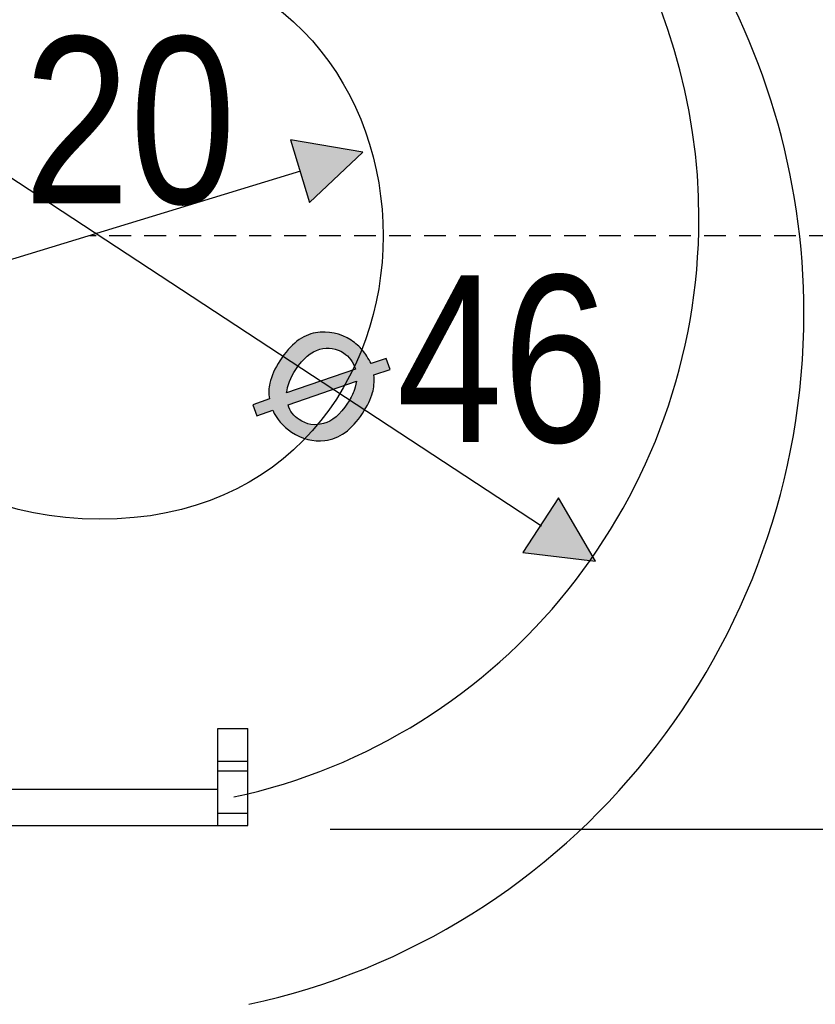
# Model space of a CAD drawing. Extents: x 579.7 to 640.2, y 462.2 to 521.
# Tile 16 of 18: x 610.5 to 626.6, y 481.9 to 501.7. Entities that reach past the tile are written whole.
import ezdxf

# ---------------------------------------------------------------- set-up
doc = ezdxf.new("R2010")
doc.units = 0
doc.linetypes.add('AI-LINETYPE-1', pattern=[0.705612, 0.441008, -0.264604])
doc.layers.add('CAPA_1', color=7, linetype='CONTINUOUS')

# ---------------------------------------------------------------- blocks, each defined once
blk = doc.blocks.new('*U1')
at = {"layer": 'CAPA_1', "color": 250}
for points in [[(616.329, 494.947), (616.302, 495.359), (616.329, 495.369)], [(616.338, 494.954), (616.329, 495.369), (616.338, 495.373)], [(616.34, 494.956), (616.338, 495.373), (616.34, 495.374)], [(616.39, 494.994), (616.34, 495.374), (616.39, 495.393)], [(616.397, 494.999), (616.39, 495.393), (616.397, 495.395)], [(616.401, 495.001), (616.397, 495.395), (616.401, 495.396)], [(616.452, 495.033), (616.401, 495.396), (616.452, 495.408)], [(616.463, 495.038), (616.452, 495.408), (616.463, 495.411)], [(616.494, 495.053), (616.463, 495.411), (616.494, 495.418)], [(616.507, 495.059), (616.494, 495.418), (616.507, 495.419)], [(616.515, 495.063), (616.507, 495.419), (616.515, 495.419)], [(616.526, 495.067), (616.515, 495.419), (616.526, 495.42)], [(616.58, 495.085), (616.526, 495.42), (616.58, 495.424)], [(616.591, 495.087), (616.58, 495.424), (616.591, 495.425)], [(616.644, 495.099), (616.591, 495.425), (616.644, 495.429)], [(616.656, 495.101), (616.644, 495.429), (616.656, 495.43)], [(616.68, 495.104), (616.656, 495.43), (616.68, 495.432)], [(616.686, 495.105), (616.68, 495.432), (616.686, 495.432)], [(616.769, 495.108), (616.769, 495.423), (616.784, 495.107)], [(616.784, 495.107), (616.784, 495.421), (616.788, 495.106)], [(616.788, 495.106), (616.788, 495.421), (616.83, 495.102)], [(616.83, 495.102), (616.83, 495.416), (616.846, 495.099)], [(616.846, 495.099), (616.846, 495.414), (616.869, 495.094)], [(616.869, 495.094), (616.869, 495.412), (616.889, 495.09)], [(616.889, 495.09), (616.889, 495.405), (616.891, 495.089)], [(616.891, 495.089), (616.891, 495.405), (616.907, 495.084)], [(616.907, 495.084), (616.907, 495.4), (616.948, 495.07)], [(616.948, 495.07), (616.948, 495.387), (616.967, 495.061)], [(616.967, 495.061), (616.967, 495.381), (616.992, 495.05)], [(616.992, 495.05), (616.992, 495.373), (617.005, 495.044)], [(617.005, 495.044), (617.005, 495.369), (617.026, 495.032)], [(616.03, 494.563), (616.025, 495.164), (616.03, 495.169)], [(616.088, 494.661), (616.03, 495.169), (616.088, 495.219)], [(616.097, 494.678), (616.088, 495.219), (616.097, 495.228)], [(616.119, 494.708), (616.097, 495.228), (616.119, 495.246)], [(616.153, 494.758), (616.119, 495.246), (616.153, 495.27)], [(616.163, 494.769), (616.153, 495.27), (616.163, 495.277)], [(616.172, 494.781), (616.163, 495.277), (616.172, 495.283)], [(616.209, 494.827), (616.172, 495.283), (616.209, 495.309)], [(616.211, 494.829), (616.209, 495.309), (616.211, 495.31)], [(616.221, 494.84), (616.211, 495.31), (616.221, 495.316)], [(616.269, 494.892), (616.221, 495.316), (616.269, 495.342)], [(616.28, 494.903), (616.269, 495.342), (616.28, 495.347)], [(616.302, 494.923), (616.28, 495.347), (616.302, 495.359)], [(617.026, 495.032), (617.026, 495.362), (617.045, 495.02)], [(617.045, 495.02), (617.045, 495.356), (617.061, 495.011)], [(617.061, 495.011), (617.061, 495.348), (617.083, 494.993)], [(617.083, 494.993), (617.083, 495.336), (617.089, 494.989)], [(617.089, 494.989), (617.089, 495.333), (617.138, 494.95)], [(617.138, 494.95), (617.138, 495.306), (617.139, 494.949)], [(617.139, 494.949), (617.139, 495.306), (617.182, 494.9)], [(617.182, 494.9), (617.182, 495.282), (617.204, 494.876)], [(617.204, 494.876), (617.204, 495.271), (617.212, 494.863)], [(617.212, 494.863), (617.212, 495.267), (617.214, 494.86)], [(617.214, 494.86), (617.214, 495.266), (617.258, 494.788)], [(617.258, 494.788), (617.258, 495.232), (617.265, 494.771)], [(617.265, 494.771), (617.265, 495.226), (617.272, 494.754)], [(617.272, 494.754), (617.272, 495.221), (617.295, 494.7)], [(617.295, 494.7), (617.295, 495.204), (617.3, 494.687)], [(615.887, 493.509), (615.783, 494.865), (615.887, 495.004)], [(615.911, 493.492), (615.887, 495.004), (615.911, 495.035)], [(615.887, 493.509), (615.887, 495.004), (615.911, 493.492)], [(615.932, 494.318), (615.911, 495.035), (615.932, 495.063)], [(615.939, 494.342), (615.932, 495.063), (615.939, 495.073)], [(615.943, 494.353), (615.939, 495.073), (615.943, 495.078)], [(615.97, 494.435), (615.943, 495.078), (615.97, 495.106)], [(615.976, 494.448), (615.97, 495.106), (615.976, 495.112)], [(616.01, 494.522), (615.976, 495.112), (616.01, 495.148)], [(616.025, 494.555), (616.01, 495.148), (616.025, 495.164)], [(616.025, 494.555), (616.025, 495.164), (616.025, 495.164)], [(615.775, 493.624), (615.697, 494.714), (615.775, 494.855)], [(615.783, 493.613), (615.775, 494.855), (615.783, 494.865)], [(615.775, 493.624), (615.775, 494.855), (615.783, 493.613)], [(615.783, 493.613), (615.783, 494.865), (615.887, 493.509)], [(617.646, 494.214), (617.615, 494.796), (617.646, 494.807)], [(617.671, 494.373), (617.646, 494.807), (617.671, 494.816)], [(617.672, 494.567), (617.671, 494.816), (617.672, 494.816)], [(617.918, 494.651), (617.672, 494.816), (617.918, 494.901)], [(615.63, 493.856), (615.603, 494.513), (615.63, 494.58)], [(615.648, 493.821), (615.63, 494.58), (615.648, 494.626)], [(615.63, 493.856), (615.63, 494.58), (615.648, 493.821)], [(615.697, 493.729), (615.648, 494.626), (615.697, 494.714)], [(615.648, 493.821), (615.648, 494.626), (615.697, 493.729)], [(615.697, 493.729), (615.697, 494.714), (615.775, 493.624)], [(616.992, 494.329), (616.967, 494.571), (616.992, 494.58)], [(617.005, 494.334), (616.992, 494.58), (617.005, 494.584)], [(617.026, 494.341), (617.005, 494.584), (617.026, 494.591)], [(617.045, 494.348), (617.026, 494.591), (617.045, 494.598)], [(617.061, 494.353), (617.045, 494.598), (617.061, 494.603)], [(617.083, 494.361), (617.061, 494.603), (617.083, 494.611)], [(617.089, 494.363), (617.083, 494.611), (617.089, 494.613)], [(617.138, 494.38), (617.089, 494.613), (617.138, 494.63)], [(617.139, 494.38), (617.138, 494.63), (617.139, 494.631)], [(617.182, 494.395), (617.139, 494.631), (617.182, 494.646)], [(617.204, 494.403), (617.182, 494.646), (617.204, 494.653)], [(617.212, 494.405), (617.204, 494.653), (617.212, 494.656)], [(617.214, 494.406), (617.212, 494.656), (617.214, 494.657)], [(617.258, 494.421), (617.214, 494.657), (617.258, 494.672)], [(617.265, 494.424), (617.258, 494.672), (617.265, 494.675)], [(617.272, 494.426), (617.265, 494.675), (617.272, 494.677)], [(617.295, 494.434), (617.272, 494.677), (617.295, 494.685)], [(617.3, 494.436), (617.295, 494.685), (617.3, 494.687)], [(615.571, 493.836), (615.563, 494.336), (615.571, 494.4)], [(615.603, 493.847), (615.571, 494.4), (615.603, 494.513)], [(616.401, 494.124), (616.397, 494.373), (616.401, 494.374)], [(616.452, 494.142), (616.401, 494.374), (616.452, 494.392)], [(616.463, 494.146), (616.452, 494.392), (616.463, 494.396)], [(616.494, 494.157), (616.463, 494.396), (616.494, 494.407)], [(616.507, 494.161), (616.494, 494.407), (616.507, 494.411)], [(616.515, 494.164), (616.507, 494.411), (616.515, 494.414)], [(616.526, 494.168), (616.515, 494.414), (616.526, 494.418)], [(616.58, 494.186), (616.526, 494.418), (616.58, 494.437)], [(616.591, 494.19), (616.58, 494.437), (616.591, 494.44)], [(616.644, 494.209), (616.591, 494.44), (616.644, 494.459)], [(616.656, 494.213), (616.644, 494.459), (616.656, 494.463)], [(616.68, 494.221), (616.656, 494.463), (616.68, 494.471)], [(616.686, 494.223), (616.68, 494.471), (616.686, 494.473)], [(616.707, 494.231), (616.686, 494.473), (616.707, 494.481)], [(616.72, 494.235), (616.707, 494.481), (616.72, 494.485)], [(616.769, 494.252), (616.72, 494.485), (616.769, 494.502)], [(616.784, 494.257), (616.769, 494.502), (616.784, 494.507)], [(616.788, 494.258), (616.784, 494.507), (616.788, 494.509)], [(616.83, 494.273), (616.788, 494.509), (616.83, 494.523)], [(616.846, 494.279), (616.83, 494.523), (616.846, 494.529)], [(616.869, 494.287), (616.846, 494.529), (616.869, 494.537)], [(616.889, 494.294), (616.869, 494.537), (616.889, 494.544)], [(616.891, 494.294), (616.889, 494.544), (616.891, 494.545)], [(616.907, 494.3), (616.891, 494.545), (616.907, 494.55)], [(616.948, 494.314), (616.907, 494.55), (616.948, 494.564)], [(616.967, 494.321), (616.948, 494.564), (616.967, 494.571)], [(617.321, 493.631), (617.3, 494.349), (617.321, 494.443)], [(615.563, 494.083), (615.553, 494.251), (615.563, 494.336)], [(615.932, 493.476), (615.911, 494.204), (615.932, 494.211)], [(615.911, 493.492), (615.911, 494.204), (615.932, 493.476)], [(615.939, 493.47), (615.932, 494.211), (615.939, 494.214)], [(615.932, 493.476), (615.932, 494.211), (615.939, 493.47)], [(615.943, 493.966), (615.939, 494.214), (615.943, 494.215)], [(615.97, 493.975), (615.943, 494.215), (615.97, 494.225)], [(615.976, 493.977), (615.97, 494.225), (615.976, 494.227)], [(616.01, 493.989), (615.976, 494.227), (616.01, 494.239)], [(616.025, 493.994), (616.01, 494.239), (616.025, 494.244)], [(616.03, 493.996), (616.025, 494.244), (616.03, 494.245)], [(616.025, 493.994), (616.025, 494.244), (616.025, 494.244)], [(616.088, 494.016), (616.03, 494.245), (616.088, 494.266)], [(616.097, 494.019), (616.088, 494.266), (616.097, 494.269)], [(616.119, 494.026), (616.097, 494.269), (616.119, 494.276)], [(616.153, 494.039), (616.119, 494.276), (616.153, 494.288)], [(616.163, 494.042), (616.153, 494.288), (616.163, 494.292)], [(616.172, 494.045), (616.163, 494.292), (616.172, 494.295)], [(616.209, 494.058), (616.172, 494.295), (616.209, 494.308)], [(616.211, 494.058), (616.209, 494.308), (616.211, 494.308)], [(616.221, 494.062), (616.211, 494.308), (616.221, 494.312)], [(616.269, 494.079), (616.221, 494.312), (616.269, 494.329)], [(616.28, 494.082), (616.269, 494.329), (616.28, 494.332)], [(616.302, 494.09), (616.28, 494.332), (616.302, 494.34)], [(616.329, 494.099), (616.302, 494.34), (616.329, 494.349)], [(616.338, 494.102), (616.329, 494.349), (616.338, 494.352)], [(616.34, 494.103), (616.338, 494.352), (616.34, 494.353)], [(616.39, 494.12), (616.34, 494.353), (616.39, 494.37)], [(616.397, 494.123), (616.39, 494.37), (616.397, 494.373)], [(617.258, 493.558), (617.214, 494.123), (617.258, 494.216)], [(617.265, 493.565), (617.258, 494.216), (617.265, 494.231)], [(617.272, 493.572), (617.265, 494.231), (617.272, 494.253)], [(617.295, 493.599), (617.272, 494.253), (617.295, 494.323)], [(617.3, 493.606), (617.295, 494.323), (617.3, 494.349)], [(615.309, 493.746), (615.23, 493.967), (615.309, 493.994)], [(615.553, 493.83), (615.309, 493.994), (615.553, 494.08)], [(615.563, 493.833), (615.553, 494.08), (615.563, 494.083)], [(617.138, 493.447), (617.089, 493.925), (617.138, 493.996)], [(617.139, 493.448), (617.138, 493.996), (617.139, 493.997)], [(617.182, 493.483), (617.139, 493.997), (617.182, 494.07)], [(617.204, 493.504), (617.182, 494.07), (617.204, 494.106)], [(617.212, 493.512), (617.204, 494.106), (617.212, 494.119)], [(617.214, 493.514), (617.212, 494.119), (617.214, 494.123)], [(615.939, 493.47), (615.939, 493.964), (615.943, 493.467)], [(615.943, 493.467), (615.943, 493.955), (615.97, 493.447)], [(615.97, 493.447), (615.97, 493.89), (615.976, 493.443)], [(615.976, 493.443), (615.976, 493.875), (616.01, 493.417)], [(616.01, 493.417), (616.01, 493.82), (616.025, 493.409)], [(616.025, 493.409), (616.025, 493.796), (616.025, 493.408)], [(616.025, 493.408), (616.025, 493.796), (616.03, 493.406)], [(616.03, 493.406), (616.03, 493.791), (616.088, 493.374)], [(616.967, 493.334), (616.948, 493.762), (616.967, 493.78)], [(616.992, 493.345), (616.967, 493.78), (616.992, 493.807)], [(617.005, 493.353), (616.992, 493.807), (617.005, 493.821)], [(617.026, 493.367), (617.005, 493.821), (617.026, 493.844)], [(617.045, 493.379), (617.026, 493.844), (617.045, 493.869)], [(617.061, 493.389), (617.045, 493.869), (617.061, 493.888)], [(617.083, 493.403), (617.061, 493.888), (617.083, 493.917)], [(617.089, 493.407), (617.083, 493.917), (617.089, 493.925)], [(616.088, 493.374), (616.088, 493.727), (616.097, 493.368)], [(616.097, 493.368), (616.097, 493.719), (616.119, 493.357)], [(616.119, 493.357), (616.119, 493.702), (616.153, 493.337)], [(616.153, 493.337), (616.153, 493.675), (616.163, 493.332)], [(616.163, 493.332), (616.163, 493.668), (616.172, 493.327)], [(616.172, 493.327), (616.172, 493.662), (616.209, 493.314)], [(616.209, 493.314), (616.209, 493.64), (616.211, 493.313)], [(616.211, 493.313), (616.211, 493.64), (616.221, 493.31)], [(616.221, 493.31), (616.221, 493.634), (616.269, 493.293)], [(616.269, 493.293), (616.269, 493.611), (616.28, 493.289)], [(616.28, 493.289), (616.28, 493.606), (616.302, 493.281)], [(616.302, 493.281), (616.302, 493.598), (616.329, 493.272)], [(616.329, 493.272), (616.329, 493.589), (616.338, 493.268)], [(616.338, 493.268), (616.338, 493.586), (616.34, 493.268)], [(616.34, 493.268), (616.34, 493.586), (616.39, 493.26)], [(616.644, 493.244), (616.591, 493.573), (616.644, 493.585)], [(616.656, 493.244), (616.644, 493.585), (616.656, 493.587)], [(616.68, 493.244), (616.656, 493.587), (616.68, 493.596)], [(616.686, 493.245), (616.68, 493.596), (616.686, 493.598)], [(616.707, 493.249), (616.686, 493.598), (616.707, 493.605)], [(616.72, 493.252), (616.707, 493.605), (616.72, 493.609)], [(616.769, 493.261), (616.72, 493.609), (616.769, 493.632)], [(616.784, 493.263), (616.769, 493.632), (616.784, 493.639)], [(616.788, 493.264), (616.784, 493.639), (616.788, 493.641)], [(616.83, 493.278), (616.788, 493.641), (616.83, 493.668)], [(616.846, 493.283), (616.83, 493.668), (616.846, 493.678)], [(616.869, 493.291), (616.846, 493.678), (616.869, 493.696)], [(616.889, 493.297), (616.869, 493.696), (616.889, 493.711)], [(616.891, 493.298), (616.889, 493.711), (616.891, 493.713)], [(616.907, 493.305), (616.891, 493.713), (616.907, 493.725)], [(616.948, 493.324), (616.907, 493.725), (616.948, 493.762)], [(616.39, 493.26), (616.39, 493.575), (616.397, 493.259)], [(616.397, 493.259), (616.397, 493.573), (616.401, 493.258)], [(616.401, 493.258), (616.401, 493.572), (616.452, 493.25)], [(616.452, 493.25), (616.452, 493.567), (616.463, 493.248)], [(616.494, 493.243), (616.463, 493.565), (616.494, 493.566)], [(616.463, 493.248), (616.463, 493.565), (616.494, 493.243)], [(616.494, 493.243), (616.494, 493.566), (616.507, 493.241)], [(616.507, 493.241), (616.494, 493.566), (616.507, 493.566)], [(616.515, 493.241), (616.507, 493.566), (616.515, 493.566)], [(616.526, 493.241), (616.515, 493.566), (616.526, 493.566)], [(616.58, 493.242), (616.526, 493.566), (616.58, 493.572)], [(616.591, 493.243), (616.58, 493.572), (616.591, 493.573)]]:
    blk.add_solid(points, dxfattribs=at)
at = {"layer": 'CAPA_1', "color": 250, "extrusion": (0, 0, -1)}
for points in [[(-616.329, 494.947), (-616.329, 495.369), (-616.338, 494.954)], [(-616.338, 494.954), (-616.338, 495.373), (-616.34, 494.956)], [(-616.34, 494.956), (-616.34, 495.374), (-616.39, 494.994)], [(-616.39, 494.994), (-616.39, 495.393), (-616.397, 494.999)], [(-616.397, 494.999), (-616.397, 495.395), (-616.401, 495.001)], [(-616.401, 495.001), (-616.401, 495.396), (-616.452, 495.033)], [(-616.452, 495.033), (-616.452, 495.408), (-616.463, 495.038)], [(-616.463, 495.038), (-616.463, 495.411), (-616.494, 495.053)], [(-616.494, 495.053), (-616.494, 495.418), (-616.507, 495.059)], [(-616.507, 495.059), (-616.507, 495.419), (-616.515, 495.063)], [(-616.515, 495.063), (-616.515, 495.419), (-616.526, 495.067)], [(-616.526, 495.067), (-616.526, 495.42), (-616.58, 495.085)], [(-616.58, 495.085), (-616.58, 495.424), (-616.591, 495.087)], [(-616.591, 495.087), (-616.591, 495.425), (-616.644, 495.099)], [(-616.644, 495.099), (-616.644, 495.429), (-616.656, 495.101)], [(-616.656, 495.101), (-616.656, 495.43), (-616.68, 495.104)], [(-616.68, 495.104), (-616.68, 495.432), (-616.686, 495.105)], [(-616.686, 495.105), (-616.686, 495.432), (-616.707, 495.107)], [(-616.707, 495.107), (-616.686, 495.432), (-616.707, 495.43)], [(-616.707, 495.107), (-616.707, 495.43), (-616.72, 495.107)], [(-616.72, 495.107), (-616.707, 495.43), (-616.72, 495.428)], [(-616.72, 495.107), (-616.72, 495.428), (-616.769, 495.108)], [(-616.769, 495.108), (-616.72, 495.428), (-616.769, 495.423)], [(-616.784, 495.107), (-616.769, 495.423), (-616.784, 495.421)], [(-616.788, 495.106), (-616.784, 495.421), (-616.788, 495.421)], [(-616.83, 495.102), (-616.788, 495.421), (-616.83, 495.416)], [(-616.846, 495.099), (-616.83, 495.416), (-616.846, 495.414)], [(-616.869, 495.094), (-616.846, 495.414), (-616.869, 495.412)], [(-616.889, 495.09), (-616.869, 495.412), (-616.889, 495.405)], [(-616.891, 495.089), (-616.889, 495.405), (-616.891, 495.405)], [(-616.907, 495.084), (-616.891, 495.405), (-616.907, 495.4)], [(-616.948, 495.07), (-616.907, 495.4), (-616.948, 495.387)], [(-616.967, 495.061), (-616.948, 495.387), (-616.967, 495.381)], [(-616.992, 495.05), (-616.967, 495.381), (-616.992, 495.373)], [(-617.005, 495.044), (-616.992, 495.373), (-617.005, 495.369)], [(-617.026, 495.032), (-617.005, 495.369), (-617.026, 495.362)], [(-616.03, 494.563), (-616.03, 495.169), (-616.088, 494.661)], [(-616.088, 494.661), (-616.088, 495.219), (-616.097, 494.678)], [(-616.097, 494.678), (-616.097, 495.228), (-616.119, 494.708)], [(-616.119, 494.708), (-616.119, 495.246), (-616.153, 494.758)], [(-616.153, 494.758), (-616.153, 495.27), (-616.163, 494.769)], [(-616.163, 494.769), (-616.163, 495.277), (-616.172, 494.781)], [(-616.172, 494.781), (-616.172, 495.283), (-616.209, 494.827)], [(-616.209, 494.827), (-616.209, 495.309), (-616.211, 494.829)], [(-616.211, 494.829), (-616.211, 495.31), (-616.221, 494.84)], [(-616.221, 494.84), (-616.221, 495.316), (-616.269, 494.892)], [(-616.269, 494.892), (-616.269, 495.342), (-616.28, 494.903)], [(-616.28, 494.903), (-616.28, 495.347), (-616.302, 494.923)], [(-616.302, 494.923), (-616.302, 495.359), (-616.329, 494.947)], [(-617.045, 495.02), (-617.026, 495.362), (-617.045, 495.356)], [(-617.061, 495.011), (-617.045, 495.356), (-617.061, 495.348)], [(-617.083, 494.993), (-617.061, 495.348), (-617.083, 495.336)], [(-617.089, 494.989), (-617.083, 495.336), (-617.089, 495.333)], [(-617.138, 494.95), (-617.089, 495.333), (-617.138, 495.306)], [(-617.139, 494.949), (-617.138, 495.306), (-617.139, 495.306)], [(-617.182, 494.9), (-617.139, 495.306), (-617.182, 495.282)], [(-617.204, 494.876), (-617.182, 495.282), (-617.204, 495.271)], [(-617.212, 494.863), (-617.204, 495.271), (-617.212, 495.267)], [(-617.214, 494.86), (-617.212, 495.267), (-617.214, 495.266)], [(-617.258, 494.788), (-617.214, 495.266), (-617.258, 495.232)], [(-617.265, 494.771), (-617.258, 495.232), (-617.265, 495.226)], [(-617.272, 494.754), (-617.265, 495.226), (-617.272, 495.221)], [(-617.295, 494.7), (-617.272, 495.221), (-617.295, 495.204)], [(-617.3, 494.687), (-617.295, 495.204), (-617.3, 495.2)], [(-617.3, 494.436), (-617.3, 495.2), (-617.321, 494.443)], [(-617.321, 494.443), (-617.3, 495.2), (-617.321, 495.184)], [(-617.321, 493.631), (-617.321, 495.184), (-617.339, 493.652)], [(-617.339, 493.652), (-617.321, 495.184), (-617.339, 495.171)], [(-617.339, 493.652), (-617.339, 495.171), (-617.359, 493.676)], [(-617.359, 493.676), (-617.339, 495.171), (-617.359, 495.15)], [(-615.911, 494.204), (-615.911, 495.035), (-615.932, 494.318)], [(-615.932, 494.318), (-615.932, 495.063), (-615.939, 494.342)], [(-615.939, 494.342), (-615.939, 495.073), (-615.943, 494.353)], [(-615.943, 494.353), (-615.943, 495.078), (-615.97, 494.435)], [(-615.97, 494.435), (-615.97, 495.106), (-615.976, 494.448)], [(-615.976, 494.448), (-615.976, 495.112), (-616.01, 494.522)], [(-616.01, 494.522), (-616.01, 495.148), (-616.025, 494.555)], [(-616.025, 494.555), (-616.025, 495.164), (-616.025, 494.555)], [(-616.025, 494.555), (-616.025, 495.164), (-616.03, 494.563)], [(-617.359, 493.676), (-617.359, 495.15), (-617.441, 493.792)], [(-617.441, 493.792), (-617.359, 495.15), (-617.441, 495.066)], [(-617.441, 493.792), (-617.441, 495.066), (-617.442, 493.794)], [(-617.442, 493.794), (-617.441, 495.066), (-617.442, 495.064)], [(-617.442, 493.794), (-617.442, 495.064), (-617.53, 493.947)], [(-617.53, 493.947), (-617.442, 495.064), (-617.53, 494.944)], [(-617.53, 493.947), (-617.53, 494.944), (-617.566, 494.009)], [(-617.566, 494.009), (-617.53, 494.944), (-617.566, 494.881)], [(-617.566, 494.009), (-617.566, 494.881), (-617.615, 494.134)], [(-617.615, 494.134), (-617.566, 494.881), (-617.615, 494.796)], [(-617.615, 494.134), (-617.615, 494.796), (-617.646, 494.214)], [(-617.646, 494.214), (-617.646, 494.807), (-617.671, 494.373)], [(-617.671, 494.373), (-617.671, 494.816), (-617.672, 494.567)], [(-617.672, 494.567), (-617.672, 494.816), (-617.918, 494.651)], [(-617.918, 494.651), (-617.918, 494.901), (-618.001, 494.68)], [(-616.992, 494.329), (-616.992, 494.58), (-617.005, 494.334)], [(-617.005, 494.334), (-617.005, 494.584), (-617.026, 494.341)], [(-617.026, 494.341), (-617.026, 494.591), (-617.045, 494.348)], [(-617.045, 494.348), (-617.045, 494.598), (-617.061, 494.353)], [(-617.061, 494.353), (-617.061, 494.603), (-617.083, 494.361)], [(-617.083, 494.361), (-617.083, 494.611), (-617.089, 494.363)], [(-617.089, 494.363), (-617.089, 494.613), (-617.138, 494.38)], [(-617.138, 494.38), (-617.138, 494.63), (-617.139, 494.38)], [(-617.139, 494.38), (-617.139, 494.631), (-617.182, 494.395)], [(-617.182, 494.395), (-617.182, 494.646), (-617.204, 494.403)], [(-617.204, 494.403), (-617.204, 494.653), (-617.212, 494.405)], [(-617.212, 494.405), (-617.212, 494.656), (-617.214, 494.406)], [(-617.214, 494.406), (-617.214, 494.657), (-617.258, 494.421)], [(-617.258, 494.421), (-617.258, 494.672), (-617.265, 494.424)], [(-617.265, 494.424), (-617.265, 494.675), (-617.272, 494.426)], [(-617.272, 494.426), (-617.272, 494.677), (-617.295, 494.434)], [(-617.295, 494.434), (-617.295, 494.685), (-617.3, 494.436)], [(-615.571, 493.836), (-615.571, 494.4), (-615.603, 493.847)], [(-615.603, 493.847), (-615.603, 494.513), (-615.63, 493.856)], [(-616.401, 494.124), (-616.401, 494.374), (-616.452, 494.142)], [(-616.452, 494.142), (-616.452, 494.392), (-616.463, 494.146)], [(-616.463, 494.146), (-616.463, 494.396), (-616.494, 494.157)], [(-616.494, 494.157), (-616.494, 494.407), (-616.507, 494.161)], [(-616.507, 494.161), (-616.507, 494.411), (-616.515, 494.164)], [(-616.515, 494.164), (-616.515, 494.414), (-616.526, 494.168)], [(-616.526, 494.168), (-616.526, 494.418), (-616.58, 494.186)], [(-616.58, 494.186), (-616.58, 494.437), (-616.591, 494.19)], [(-616.591, 494.19), (-616.591, 494.44), (-616.644, 494.209)], [(-616.644, 494.209), (-616.644, 494.459), (-616.656, 494.213)], [(-616.656, 494.213), (-616.656, 494.463), (-616.68, 494.221)], [(-616.68, 494.221), (-616.68, 494.471), (-616.686, 494.223)], [(-616.686, 494.223), (-616.686, 494.473), (-616.707, 494.231)], [(-616.707, 494.231), (-616.707, 494.481), (-616.72, 494.235)], [(-616.72, 494.235), (-616.72, 494.485), (-616.769, 494.252)], [(-616.769, 494.252), (-616.769, 494.502), (-616.784, 494.257)], [(-616.784, 494.257), (-616.784, 494.507), (-616.788, 494.258)], [(-616.788, 494.258), (-616.788, 494.509), (-616.83, 494.273)], [(-616.83, 494.273), (-616.83, 494.523), (-616.846, 494.279)], [(-616.846, 494.279), (-616.846, 494.529), (-616.869, 494.287)], [(-616.869, 494.287), (-616.869, 494.537), (-616.889, 494.294)], [(-616.889, 494.294), (-616.889, 494.544), (-616.891, 494.294)], [(-616.891, 494.294), (-616.891, 494.545), (-616.907, 494.3)], [(-616.907, 494.3), (-616.907, 494.55), (-616.948, 494.314)], [(-616.948, 494.314), (-616.948, 494.564), (-616.967, 494.321)], [(-616.967, 494.321), (-616.967, 494.571), (-616.992, 494.329)], [(-615.563, 493.833), (-615.563, 494.336), (-615.571, 493.836)], [(-615.939, 493.964), (-615.939, 494.214), (-615.943, 493.966)], [(-615.943, 493.966), (-615.943, 494.215), (-615.97, 493.975)], [(-615.97, 493.975), (-615.97, 494.225), (-615.976, 493.977)], [(-615.976, 493.977), (-615.976, 494.227), (-616.01, 493.989)], [(-616.01, 493.989), (-616.01, 494.239), (-616.025, 493.994)], [(-616.025, 493.994), (-616.025, 494.244), (-616.025, 493.994)], [(-616.025, 493.994), (-616.025, 494.244), (-616.03, 493.996)], [(-616.03, 493.996), (-616.03, 494.245), (-616.088, 494.016)], [(-616.088, 494.016), (-616.088, 494.266), (-616.097, 494.019)], [(-616.097, 494.019), (-616.097, 494.269), (-616.119, 494.026)], [(-616.119, 494.026), (-616.119, 494.276), (-616.153, 494.039)], [(-616.153, 494.039), (-616.153, 494.288), (-616.163, 494.042)], [(-616.163, 494.042), (-616.163, 494.292), (-616.172, 494.045)], [(-616.172, 494.045), (-616.172, 494.295), (-616.209, 494.058)], [(-616.209, 494.058), (-616.209, 494.308), (-616.211, 494.058)], [(-616.211, 494.058), (-616.211, 494.308), (-616.221, 494.062)], [(-616.221, 494.062), (-616.221, 494.312), (-616.269, 494.079)], [(-616.269, 494.079), (-616.269, 494.329), (-616.28, 494.082)], [(-616.28, 494.082), (-616.28, 494.332), (-616.302, 494.09)], [(-616.302, 494.09), (-616.302, 494.34), (-616.329, 494.099)], [(-616.329, 494.099), (-616.329, 494.349), (-616.338, 494.102)], [(-616.338, 494.102), (-616.338, 494.352), (-616.34, 494.103)], [(-616.34, 494.103), (-616.34, 494.353), (-616.39, 494.12)], [(-616.39, 494.12), (-616.39, 494.37), (-616.397, 494.123)], [(-616.397, 494.123), (-616.397, 494.373), (-616.401, 494.124)], [(-617.258, 493.558), (-617.258, 494.216), (-617.265, 493.565)], [(-617.265, 493.565), (-617.265, 494.231), (-617.272, 493.572)], [(-617.272, 493.572), (-617.272, 494.253), (-617.295, 493.599)], [(-617.295, 493.599), (-617.295, 494.323), (-617.3, 493.606)], [(-617.3, 493.606), (-617.3, 494.349), (-617.321, 493.631)], [(-615.309, 493.746), (-615.309, 493.994), (-615.553, 493.83)], [(-615.553, 493.83), (-615.553, 494.08), (-615.563, 493.833)], [(-617.138, 493.447), (-617.138, 493.996), (-617.139, 493.448)], [(-617.139, 493.448), (-617.139, 493.997), (-617.182, 493.483)], [(-617.182, 493.483), (-617.182, 494.07), (-617.204, 493.504)], [(-617.204, 493.504), (-617.204, 494.106), (-617.212, 493.512)], [(-617.212, 493.512), (-617.212, 494.119), (-617.214, 493.514)], [(-617.214, 493.514), (-617.214, 494.123), (-617.258, 493.558)], [(-615.943, 493.467), (-615.939, 493.964), (-615.943, 493.955)], [(-615.97, 493.447), (-615.943, 493.955), (-615.97, 493.89)], [(-615.976, 493.443), (-615.97, 493.89), (-615.976, 493.875)], [(-616.01, 493.417), (-615.976, 493.875), (-616.01, 493.82)], [(-616.025, 493.409), (-616.01, 493.82), (-616.025, 493.796)], [(-616.025, 493.408), (-616.025, 493.796), (-616.025, 493.796)], [(-616.03, 493.406), (-616.025, 493.796), (-616.03, 493.791)], [(-616.088, 493.374), (-616.03, 493.791), (-616.088, 493.727)], [(-616.967, 493.334), (-616.967, 493.78), (-616.992, 493.345)], [(-616.992, 493.345), (-616.992, 493.807), (-617.005, 493.353)], [(-617.005, 493.353), (-617.005, 493.821), (-617.026, 493.367)], [(-617.026, 493.367), (-617.026, 493.844), (-617.045, 493.379)], [(-617.045, 493.379), (-617.045, 493.869), (-617.061, 493.389)], [(-617.061, 493.389), (-617.061, 493.888), (-617.083, 493.403)], [(-617.083, 493.403), (-617.083, 493.917), (-617.089, 493.407)], [(-617.089, 493.407), (-617.089, 493.925), (-617.138, 493.447)], [(-616.097, 493.368), (-616.088, 493.727), (-616.097, 493.719)], [(-616.119, 493.357), (-616.097, 493.719), (-616.119, 493.702)], [(-616.153, 493.337), (-616.119, 493.702), (-616.153, 493.675)], [(-616.163, 493.332), (-616.153, 493.675), (-616.163, 493.668)], [(-616.172, 493.327), (-616.163, 493.668), (-616.172, 493.662)], [(-616.209, 493.314), (-616.172, 493.662), (-616.209, 493.64)], [(-616.211, 493.313), (-616.209, 493.64), (-616.211, 493.64)], [(-616.221, 493.31), (-616.211, 493.64), (-616.221, 493.634)], [(-616.269, 493.293), (-616.221, 493.634), (-616.269, 493.611)], [(-616.28, 493.289), (-616.269, 493.611), (-616.28, 493.606)], [(-616.302, 493.281), (-616.28, 493.606), (-616.302, 493.598)], [(-616.329, 493.272), (-616.302, 493.598), (-616.329, 493.589)], [(-616.338, 493.268), (-616.329, 493.589), (-616.338, 493.586)], [(-616.34, 493.268), (-616.338, 493.586), (-616.34, 493.586)], [(-616.39, 493.26), (-616.34, 493.586), (-616.39, 493.575)], [(-616.644, 493.244), (-616.644, 493.585), (-616.656, 493.244)], [(-616.656, 493.244), (-616.656, 493.587), (-616.68, 493.244)], [(-616.68, 493.244), (-616.68, 493.596), (-616.686, 493.245)], [(-616.686, 493.245), (-616.686, 493.598), (-616.707, 493.249)], [(-616.707, 493.249), (-616.707, 493.605), (-616.72, 493.252)], [(-616.72, 493.252), (-616.72, 493.609), (-616.769, 493.261)], [(-616.769, 493.261), (-616.769, 493.632), (-616.784, 493.263)], [(-616.784, 493.263), (-616.784, 493.639), (-616.788, 493.264)], [(-616.788, 493.264), (-616.788, 493.641), (-616.83, 493.278)], [(-616.83, 493.278), (-616.83, 493.668), (-616.846, 493.283)], [(-616.846, 493.283), (-616.846, 493.678), (-616.869, 493.291)], [(-616.869, 493.291), (-616.869, 493.696), (-616.889, 493.297)], [(-616.889, 493.297), (-616.889, 493.711), (-616.891, 493.298)], [(-616.891, 493.298), (-616.891, 493.713), (-616.907, 493.305)], [(-616.907, 493.305), (-616.907, 493.725), (-616.948, 493.324)], [(-616.948, 493.324), (-616.948, 493.762), (-616.967, 493.334)], [(-616.397, 493.259), (-616.39, 493.575), (-616.397, 493.573)], [(-616.401, 493.258), (-616.397, 493.573), (-616.401, 493.572)], [(-616.452, 493.25), (-616.401, 493.572), (-616.452, 493.567)], [(-616.463, 493.248), (-616.452, 493.567), (-616.463, 493.565)], [(-616.507, 493.241), (-616.507, 493.566), (-616.515, 493.241)], [(-616.515, 493.241), (-616.515, 493.566), (-616.526, 493.241)], [(-616.526, 493.241), (-616.526, 493.566), (-616.58, 493.242)], [(-616.58, 493.242), (-616.58, 493.572), (-616.591, 493.243)], [(-616.591, 493.243), (-616.591, 493.573), (-616.644, 493.244)]]:
    blk.add_solid(points, dxfattribs=at)
blk = doc.blocks.new('*U18')
at = {"layer": 'CAPA_1', "color": 250, "extrusion": (0, 0, -1)}
for points in [[(-616.375, 498.043), (-615.992, 499.306), (-616.375, 499.241)], [(-616.375, 498.043), (-616.375, 499.241), (-617.446, 499.06)]]:
    blk.add_solid(points, dxfattribs=at)
blk = doc.blocks.new('*U20')
at = {"layer": 'CAPA_1', "color": 250}
for points in [[(621.396, 490.902), (620.673, 490.987), (621.396, 492.091)], [(621.396, 490.902), (621.396, 492.091), (622.138, 490.814)]]:
    blk.add_solid(points, dxfattribs=at)

msp = doc.modelspace()

# ---------------------------------------------------------------- linework, layer by layer
at = {"layer": 'CAPA_1', "color": 250}
for points in [[(603.238, 503.216), (621.049, 491.529)], [(607.944, 496.165), (616.2, 498.68)], [(614.522, 485.488), (614.522, 487.439)], [(614.522, 487.439), (615.13, 487.439)], [(615.13, 485.488), (615.13, 487.439)], [(615.13, 486.776), (614.522, 486.776)], [(615.13, 486.582), (614.522, 486.582)], [(609.647, 486.219), (614.522, 486.219)], [(614.522, 485.732), (615.13, 485.732)], [(609.037, 485.488), (615.13, 485.488)], [(616.789, 485.409), (637.835, 485.409)]]:
    msp.add_lwpolyline(points, dxfattribs=at)
at = {"layer": 'CAPA_1'}
for points in [[(617.446, 499.06), (615.992, 499.306), (616.375, 498.043), (617.446, 499.06), (617.446, 499.06)], [(622.138, 490.814), (621.396, 492.091), (620.673, 490.987), (622.138, 490.814), (622.138, 490.814)]]:
    msp.add_lwpolyline(points, dxfattribs=at)
at = {"layer": 'CAPA_1', "color": 250, "linetype": 'AI-LINETYPE-1'}
msp.add_lwpolyline([(629.003, 497.371), (611.941, 497.371)], dxfattribs=at)
at = {"layer": 'CAPA_1', "color": 7}
msp.add_open_spline([(615.147, 481.882), (621.665, 483.275), (626.343, 489.124), (626.343, 495.807), (626.343, 501.378), (623.057, 506.502), (617.988, 508.786)], degree=3, knots=[0, 0, 0, 0, 1, 1, 1, 2, 2, 2, 2], dxfattribs=at)
at = {"layer": 'CAPA_1', "color": 250}
for points, knots in [([(614.846, 486.061), (620.305, 487.227), (624.225, 492.128), (624.225, 497.727), (624.225, 502.393), (621.472, 506.686), (617.226, 508.599)], [0, 0, 0, 0, 1, 1, 1, 2, 2, 2, 2]), ([(612.144, 503.087), (604.525, 503.093), (604.524, 491.654), (612.143, 491.659), (619.761, 491.652), (619.763, 503.091), (612.145, 503.087), (612.145, 503.087), (612.144, 503.087), (612.144, 503.087), (612.144, 503.087), (612.144, 503.087), (612.144, 503.087)], [0, 0, 0, 0, 1, 1, 1, 2, 2, 2, 3, 3, 3, 4, 4, 4, 4])]:
    msp.add_open_spline(points, degree=3, knots=knots, dxfattribs=at)
at = {"layer": 'CAPA_1'}
for points, knots in [([(617.615, 494.796), (617.615, 494.796), (617.918, 494.901), (617.918, 494.901), (617.918, 494.901), (618.001, 494.68), (618.001, 494.68), (618.001, 494.68), (617.672, 494.567), (617.672, 494.567), (617.68, 494.426), (617.67, 494.308), (617.646, 494.214), (617.607, 494.081), (617.54, 493.941), (617.442, 493.794), (617.225, 493.461), (616.971, 493.278), (616.68, 493.244), (616.447, 493.219), (616.224, 493.276), (616.01, 493.417), (615.834, 493.533), (615.707, 493.679), (615.63, 493.856), (615.63, 493.856), (615.309, 493.746), (615.309, 493.746), (615.309, 493.746), (615.23, 493.967), (615.23, 493.967), (615.23, 493.967), (615.563, 494.083), (615.563, 494.083), (615.547, 494.201), (615.55, 494.307), (615.571, 494.4), (615.606, 494.55), (615.674, 494.702), (615.775, 494.855), (615.994, 495.188), (616.232, 495.376), (616.494, 495.418), (616.755, 495.46), (616.995, 495.41), (617.214, 495.266), (617.305, 495.206), (617.38, 495.139), (617.441, 495.066), (617.502, 494.993), (617.56, 494.903), (617.615, 494.796), (617.615, 494.796), (617.615, 494.796), (617.615, 494.796)], [0, 0, 0, 0, 1, 1, 1, 2, 2, 2, 3, 3, 3, 4, 4, 4, 5, 5, 5, 6, 6, 6, 7, 7, 7, 8, 8, 8, 9, 9, 9, 10, 10, 10, 11, 11, 11, 12, 12, 12, 13, 13, 13, 14, 14, 14, 15, 15, 15, 16, 16, 16, 17, 17, 17, 18, 18, 18, 18]), ([(617.3, 494.687), (617.252, 494.83), (617.172, 494.938), (617.061, 495.011), (616.913, 495.108), (616.753, 495.133), (616.58, 495.085), (616.405, 495.037), (616.245, 494.902), (616.097, 494.678), (615.989, 494.512), (615.927, 494.354), (615.911, 494.204), (615.911, 494.204), (617.3, 494.687), (617.3, 494.687), (617.3, 494.687), (617.3, 494.687), (617.3, 494.687)], [0, 0, 0, 0, 1, 1, 1, 2, 2, 2, 3, 3, 3, 4, 4, 4, 5, 5, 5, 6, 6, 6, 6]), ([(617.321, 494.443), (617.321, 494.443), (615.939, 493.964), (615.939, 493.964), (615.979, 493.838), (616.054, 493.739), (616.163, 493.668), (616.317, 493.567), (616.481, 493.54), (616.656, 493.587), (616.83, 493.634), (616.991, 493.771), (617.139, 493.997), (617.194, 494.081), (617.235, 494.16), (617.265, 494.231), (617.286, 494.283), (617.305, 494.354), (617.321, 494.443), (617.321, 494.443), (617.321, 494.443), (617.321, 494.443)], [0, 0, 0, 0, 1, 1, 1, 2, 2, 2, 3, 3, 3, 4, 4, 4, 5, 5, 5, 6, 6, 6, 7, 7, 7, 7])]:
    msp.add_open_spline(points, degree=3, knots=knots, dxfattribs=at)

# ---------------------------------------------------------------- block references
at = {"layer": 'CAPA_1', "color": 250}
for name in ['*U18', '*U1', '*U20']:
    msp.add_blockref(name, (0, 0), dxfattribs=at)

# ---------------------------------------------------------------- texts
at = {"layer": 'CAPA_1', "color": 250, "char_height": 3.35844, "attachment_point": 7}
for s, insert in [('\\fArial Narrow|b0|i0|c0|p34;\\W1;20', (610.61, 497.976)), ('\\fArial Narrow|b0|i0|c0|p34;\\W1;46', (618.129, 493.168))]:
    msp.add_mtext(s, dxfattribs=dict(at, insert=insert))

doc.saveas('drawing.dxf')
